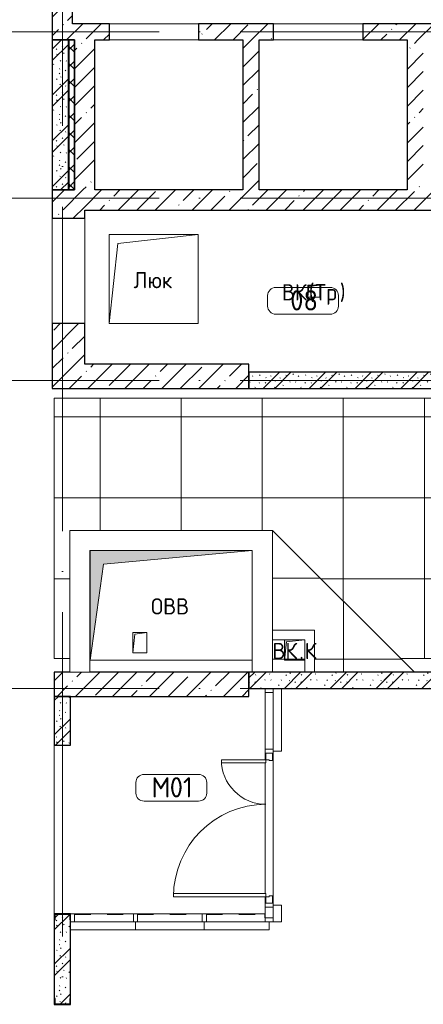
# Model space of a CAD drawing. Header units: millimetres. Extents: x -30540 to 173936, y -11730 to 122288.
# Tile 18 of 116: x -13992 to -9015, y 67753 to 79900. Entities that reach past the tile are written whole.
import ezdxf

# ---------------------------------------------------------------- set-up
doc = ezdxf.new("R2010")
doc.units = ezdxf.units.MM
for name, pattern in [('3_ Штрих_ 1 х 1 мм', [400, 200, -200]), ('ADSK_Линия сетки', [5000, 4000, -500, 0, -500]), ('ADSK_Штриховая_ш3 п1_5', [900, 600, -300])]:
    doc.linetypes.add(name, pattern=pattern)
for name, color, linetype, lineweight in [('A-____-NOTE-TEXT', 7, 'Continuous', 18), ('A-AREA-____-IDEN', 7, 'Continuous', 9), ('A-DOOR-____-MCUT', 7, 'Continuous', 9), ('A-DOOR-____-OTLN', 7, 'Continuous', 18), ('A-DOOR-FRAM-MCUT', 7, 'Continuous', 9), ('A-DOOR-OPNG-OTLN', 7, 'Continuous', 18), ('A-FLOR-____-OTLN', 7, 'Continuous', 18), ('A-FLOR-____-PATT', 7, 'Continuous', 18), ('A-GENM-____-OTLN', 7, 'Continuous', 18), ('A-GLAZ-CURT-MCUT', 7, 'Continuous', 9), ('A-GLAZ-CURT-OTLN', 7, 'Continuous', 18), ('A-GLAZ-CWMG-MCUT', 7, 'Continuous', 9), ('A-GLAZ-CWMG-OTLN', 7, 'Continuous', 18), ('A-WALL-____-MCUT', 7, 'Continuous', 40), ('A-WALL-____-OTLN', 7, 'Continuous', 18), ('A-WALL-____-PATT', 7, 'Continuous', 40), ('I-WALL-____-MCUT', 7, 'Continuous', 40), ('I-WALL-____-OTLN', 7, 'Continuous', 18), ('M-EQPM-____-OTLN', 7, 'Continuous', 18), ('S-COLS-____-MCUT', 7, 'Continuous', 40), ('S-COLS-____-OTLN', 7, 'Continuous', 18), ('S-GRID-____-OTLN', 7, 'Continuous', 9)]:
    doc.layers.add(name, color=color, linetype=linetype, lineweight=lineweight)
doc.layers.add('A-AREA-____-OTLN', color=4, linetype='ADSK_Штриховая_ш3 п1_5', lineweight=40, true_color=0x00ffff)
doc.styles.add('GOST Common', font='GOST_Common.ttf', dxfattribs={"height": 200})
doc.styles.add('GOST Common_4', font='GOST_Common.ttf', dxfattribs={"height": 250})
pattern_1 = [(135, (300.56, 377.28), (-565.6854, 6e-14), [10, -790]), (135, (349.8, 474.73), (-565.6854, 6e-14), [10, -790]), (135, (423.93, 473.06), (-565.6854, 6e-14), [10, -790]), (135, (229.92, 447.9), (-565.6854, 6e-14), [10, -790]), (135, (155.08, 447.9), (-565.6854, 6e-14), [10, -790]), (135, (114.9, 369.03), (-565.6854, 6e-14), [10, -790]), (135, (132.43, 285.8), (-565.6854, 6e-14), [10, -790]), (135, (214.66, 322), (-565.6854, 6e-14), [10, -790]), (135, (198.16, 261.88), (-565.6854, 6e-14), [10, -790]), (135, (45.2, 272.9), (-565.6854, 6e-14), [10, -790]), (135, (42.32, 336.16), (-565.6854, 6e-14), [10, -790]), (135, (92.26, 192.24), (-565.6854, 6e-14), [10, -790]), (135, (7.07, 149.2), (-565.6854, 6e-14), [10, -790]), (135, (80.6, 95.1), (-565.6854, 6e-14), [10, -790]), (135, (79.53, 36.94), (-565.6854, 6e-14), [10, -790]), (135, (153.87, 74.56), (-565.6854, 6e-14), [10, -790]), (135, (228.35, 124.8), (-565.6854, 6e-14), [10, -790]), (135, (279.75, 180.4), (-565.6854, 6e-14), [10, -790]), (135, (282.9, 31.63), (-565.6854, 6e-14), [10, -790]), (135, (377.38, 53.45), (-565.6854, 6e-14), [10, -790]), (135, (352.28, 102.7), (-565.6854, 6e-14), [10, -790]), (135, (354.05, 0), (-565.6854, 6e-14), [10, -790]), (135, (553.23, 16.45), (-565.6854, 6e-14), [10, -790]), (135, (542.38, 63.45), (-565.6854, 6e-14), [10, -790]), (135, (536.58, 239.3), (-565.6854, 6e-14), [10, -790]), (135, (475.85, 203.9), (-565.6854, 6e-14), [10, -790]), (135, (475.85, 316.54), (-565.6854, 6e-14), [10, -790]), (135, (520.8, 408.7), (-565.6854, 6e-14), [10, -790]), (135, (551.1, 470.8), (-565.6854, 6e-14), [10, -790]), (135, (235.25, 537.93), (-565.6854, 6e-14), [10, -790]), (135, (407.25, 547.65), (-565.6854, 6e-14), [10, -790]), (135, (94.5, 558.6), (-565.6854, 6e-14), [10, -790]), (135, (46.4, 532.3), (-565.6854, 6e-14), [10, -790]), (135, (85.56, 465.04), (-565.6854, 6e-14), [10, -790]), (135, (355.53, 181.14), (-565.6854, 6e-14), [10, -790]), (135, (362.23, 243.6), (-565.6854, 6e-14), [10, -790]), (135, (413.45, 344.1), (-565.6854, 6e-14), [10, -790]), (135, (286.3, 273.25), (-565.6854, 6e-14), [10, -790]), (135, (423.02, 263.72), (-565.6854, 6e-14), [10, -790]), (135, (162.94, 190.2), (-565.6854, 6e-14), [10, -790]), (135, (470.25, 120.93), (-565.6854, 6e-14), [10, -790]), (135, (484.48, 9.78), (-565.6854, 6e-14), [10, -790]), (45, (0, 212.13), (-565.6854, 0), []), (45, (212.13, 0), (-565.6854, 0), []), (45, (353.55, 0), (-565.6854, 0), []), (45, (0, 353.55), (-565.6854, 0), [])]
pattern_2 = [(45, (0, 0), (-228.0985, 228.0985), []), (45, (228.1, 0), (-228.0985, 228.0985), [403.225, -80.645, 6.706, -73.939])]

# ---------------------------------------------------------------- blocks, each defined once
blk = doc.blocks.new('Системная панель - Сплошная-5021153-01 ЭМ')
at = {"layer": 'A-GLAZ-CURT-MCUT', "color": 254, "lineweight": 15, "true_color": 0xcccccc}
for p, q in [((400, -50), (-400, -50)), ((-400, -50), (-400, -150)), ((400, -150), (400, -50)), ((-400, -150), (400, -150))]:
    blk.add_line(p, q, dxfattribs=at)
blk = doc.blocks.new('Системная панель - Сплошная-5021154-01 ЭМ')
at = {"layer": 'A-GLAZ-CURT-MCUT', "color": 254, "lineweight": 15, "true_color": 0xcccccc}
for p, q in [((425, -50), (-425, -50)), ((-425, -50), (-425, -150)), ((425, -150), (425, -50)), ((-425, -150), (425, -150))]:
    blk.add_line(p, q, dxfattribs=at)
blk = doc.blocks.new('Системная панель - Сплошная-5021155-01 ЭМ')
at = {"layer": 'A-GLAZ-CURT-MCUT', "color": 254, "lineweight": 15, "true_color": 0xcccccc}
for p, q in [((102.5, -50), (-102.5, -50)), ((-102.5, -50), (-102.5, -150)), ((102.5, -150), (102.5, -50)), ((-102.5, -150), (102.5, -150))]:
    blk.add_line(p, q, dxfattribs=at)
blk = doc.blocks.new('АР_Дверь_Панель двупольная - АР_Дверь_Панель двупольная-3917757-01 ЭМ')
at = {"layer": 'A-DOOR-____-MCUT', "color": 254, "lineweight": 15, "true_color": 0xcccccc}
for p, q in [((-805, -40), (-845, -40)), ((-845, -40), (-845, -590)), ((-805, -590), (-805, -40)), ((805, -40), (845, -40)), ((805, -1180), (805, -40)), ((845, -40), (845, -1180)), ((-845, -590), (-805, -590)), ((845, -1180), (805, -1180))]:
    blk.add_line(p, q, dxfattribs=at)
at = {"layer": 'A-DOOR-____-OTLN', "color": 254, "lineweight": 13, "true_color": 0xcccccc}
for centre, radius, start, end in [((-845, -40), 550, 270, 360), ((845, -40), 1140, 180, 270)]:
    blk.add_arc(centre, radius, start, end, dxfattribs=at)
at = {"layer": 'A-DOOR-FRAM-MCUT', "color": 254, "lineweight": 15, "true_color": 0xcccccc}
for p, q in [((-925, 40), (-925, -40)), ((-835, 40), (-925, 40)), ((-845, -40), (-845, 0)), ((-845, 0), (-835, 0)), ((-835, 0), (-835, 40)), ((835, 40), (925, 40)), ((835, 0), (835, 40)), ((925, 40), (925, -40)), ((-925, -40), (-845, -40)), ((845, 0), (835, 0)), ((845, -40), (845, 0)), ((925, -40), (845, -40))]:
    blk.add_line(p, q, dxfattribs=at)
blk = doc.blocks.new('Системная панель - Сплошная-5021156-01 ЭМ')
at = {"layer": 'A-GLAZ-CURT-MCUT', "color": 254, "lineweight": 15, "true_color": 0xcccccc}
for p, q in [((387.5, -50), (-387.5, -50)), ((-387.5, -50), (-387.5, -150)), ((387.5, -150), (387.5, -50)), ((-387.5, -150), (387.5, -150))]:
    blk.add_line(p, q, dxfattribs=at)
blk = doc.blocks.new('КР-Проем - Настраиваемый-3480825-01 ЭМ')
at = {"layer": 'A-DOOR-OPNG-OTLN', "color": 254, "lineweight": 13, "true_color": 0xcccccc}
for p, q in [((-650, 200), (650, 200)), ((-650, -200), (650, -200))]:
    blk.add_line(p, q, dxfattribs=at)
blk = doc.blocks.new('КР-Проем - Настраиваемый-3906350-01 ЭМ')
at = {"layer": 'A-DOOR-OPNG-OTLN', "color": 254, "lineweight": 13, "true_color": 0xcccccc}
for p, q in [((-550, 100), (550, 100)), ((-550, -100), (550, -100))]:
    blk.add_line(p, q, dxfattribs=at)
blk = doc.blocks.new('Прямоугольный импост - 100х50-3917860-01 ЭМ')
at = {"layer": 'A-GLAZ-CWMG-MCUT', "color": 254, "lineweight": 15, "true_color": 0xcccccc}
for p, q in [((0, 50), (-50, 50)), ((-50, 50), (-50, -50)), ((0, 26), (0, 50)), ((-50, -50), (0, -50))]:
    blk.add_line(p, q, dxfattribs=at)
blk = doc.blocks.new('Прямоугольный импост - 100х50-3917854-01 ЭМ')
at = {"layer": 'A-GLAZ-CWMG-MCUT', "color": 254, "lineweight": 15, "true_color": 0xcccccc}
for p, q in [((-50, 50), (0, 50)), ((-50, -50), (-50, 50)), ((0, 50), (0, -50)), ((0, -50), (-50, -50))]:
    blk.add_line(p, q, dxfattribs=at)
blk = doc.blocks.new('Прямоугольный импост - 100х50-3917745-01 ЭМ')
at = {"layer": 'A-GLAZ-CWMG-MCUT', "color": 254, "lineweight": 15, "true_color": 0xcccccc}
for p, q in [((-25, 50), (25, 50)), ((-25, 40), (-25, 50)), ((25, 50), (25, -50)), ((-25, -50), (-25, -40)), ((25, -50), (-25, -50))]:
    blk.add_line(p, q, dxfattribs=at)
blk = doc.blocks.new('Прямоугольный импост - 100х50-V14-01 ЭМ')
at = {"layer": 'A-GLAZ-CWMG-MCUT', "color": 254, "lineweight": 15, "true_color": 0xcccccc}
for p, q in [((-25, 50), (25, 50)), ((-25, -50), (-25, 50)), ((25, 50), (25, 40)), ((25, -50), (-25, -50)), ((25, -40), (25, -50))]:
    blk.add_line(p, q, dxfattribs=at)
blk = doc.blocks.new('Прямоугольный импост - 100х50-3917736-01 ЭМ')
at = {"layer": 'A-GLAZ-CWMG-MCUT', "color": 254, "lineweight": 15, "true_color": 0xcccccc}
for p, q in [((-25, 50), (25, 50)), ((-25, -50), (-25, 50)), ((25, 50), (25, -50)), ((25, -50), (-25, -50))]:
    blk.add_line(p, q, dxfattribs=at)
blk = doc.blocks.new('Прямоугольный импост - 100х50-3917858-01 ЭМ')
at = {"layer": 'A-GLAZ-CWMG-MCUT', "color": 254, "lineweight": 15, "true_color": 0xcccccc}
for p, q in [((0, 50), (-50, 50)), ((-50, 50), (-50, -50)), ((0, -50), (0, 50)), ((-50, -50), (0, -50))]:
    blk.add_line(p, q, dxfattribs=at)
blk = doc.blocks.new('АР_Фахверк_ _Швеллер полки параллельные_ - 20П-5006330-01 ЭМ')
at = {"layer": 'S-COLS-____-OTLN', "lineweight": 13, "true_color": 0xcccccc}
blk.add_hatch(color=254, dxfattribs=at).paths.add_polyline_path([(-23, 100), (-23, -100), (53, -100), (53, -91), (-17.8, -91), (-17.8, 91), (53, 91), (53, 100)])
at = {"layer": 'S-COLS-____-MCUT', "color": 254, "lineweight": 30, "true_color": 0xcccccc}
for p, q in [((53, 100), (-23, 100)), ((-23, 100), (-23, -100)), ((-17.8, -91), (-17.8, 91)), ((-17.8, 91), (53, 91)), ((53, 91), (53, 100)), ((-23, -100), (53, -100)), ((53, -91), (-17.8, -91)), ((53, -100), (53, -91))]:
    blk.add_line(p, q, dxfattribs=at)
blk = doc.blocks.new('АР_Канал вертикальный прямоугольный - ВК_Тр_-5078187-01 ЭМ')
at = {"layer": 'M-EQPM-____-OTLN', "lineweight": 13, "true_color": 0xe2e2e2}
blk.add_hatch(color=254, dxfattribs=at).paths.add_polyline_path([(-75, -75), (-60, 60), (75, 75), (-75, 75)])
at = {"layer": 'M-EQPM-____-OTLN', "color": 253, "lineweight": 13, "true_color": 0xaaaaaa}
for p, q in [((75, 75), (-75, 75)), ((-75, 75), (-75, -75)), ((75, 75), (-75, 75)), ((-75, 75), (-75, -75)), ((-75, -75), (-75, 75)), ((-75, 75), (75, 75)), ((-75, -75), (-60, 60)), ((-75, -75), (-60, 60)), ((-60, 60), (75, 75)), ((-60, 60), (75, 75)), ((75, -75), (75, 75)), ((75, 75), (75, -75)), ((-75, -75), (75, -75)), ((75, -75), (-75, -75))]:
    blk.add_line(p, q, dxfattribs=at)
blk = doc.blocks.new('АР_Канал вертикальный прямоугольный - ОВВ-5652184-01 ЭМ')
at = {"layer": 'M-EQPM-____-OTLN', "lineweight": 13, "true_color": 0xe2e2e2}
blk.add_hatch(color=254, dxfattribs=at).paths.add_polyline_path([(-1000, -675), (-832.5, 507.5), (1000, 675), (-1000, 675)])
at = {"layer": 'M-EQPM-____-OTLN', "color": 253, "lineweight": 13, "true_color": 0xaaaaaa}
for p, q in [((1000, 675), (-1000, 675)), ((-1000, 675), (-1000, -675)), ((1000, 675), (-1000, 675)), ((-1000, 675), (-1000, -675)), ((-1000, -675), (-1000, 675)), ((-1000, 675), (1000, 675)), ((-832.5, 507.5), (1000, 675)), ((-832.5, 507.5), (1000, 675)), ((1000, -675), (1000, 675)), ((1000, 675), (1000, -675)), ((-1000, -675), (-832.5, 507.5)), ((-1000, -675), (-832.5, 507.5)), ((-1000, -675), (1000, -675)), ((1000, -675), (-1000, -675))]:
    blk.add_line(p, q, dxfattribs=at)
blk = doc.blocks.new('АР_Канал вертикальный прямоугольный - Люк технический-5078295-01 ЭМ')
at = {"layer": 'A-GENM-____-OTLN', "color": 253, "lineweight": 13, "true_color": 0xaaaaaa}
for p, q in [((-550, -550), (-550, 550)), ((-550, 550), (550, 550))]:
    blk.add_line(p, q, dxfattribs=at)
at = {"layer": 'M-EQPM-____-OTLN', "color": 253, "lineweight": 13, "true_color": 0xaaaaaa}
for p, q in [((-550, -550), (-550, 550)), ((-550, 550), (550, 550)), ((-440, 440), (550, 550)), ((550, 550), (550, -550)), ((-550, -550), (-440, 440)), ((550, -550), (-550, -550))]:
    blk.add_line(p, q, dxfattribs=at)
blk = doc.blocks.new('АР_Канал вертикальный прямоугольный - ВК_К-7619496-01 ЭМ')
at = {"layer": 'M-EQPM-____-OTLN', "color": 253, "lineweight": 13, "true_color": 0xaaaaaa}
for p, q in [((-85, -125), (-85, 125)), ((-85, 125), (85, 125)), ((-64, 104), (85, 125)), ((85, 125), (85, -125)), ((-85, -125), (-64, 104)), ((85, -125), (-85, -125))]:
    blk.add_line(p, q, dxfattribs=at)
blk = doc.blocks.new('АР_Канал вертикальный прямоугольный - ВК_К-5680605-01 ЭМ')
at = {"layer": 'M-EQPM-____-OTLN', "lineweight": 13, "true_color": 0xe2e2e2}
blk.add_hatch(color=254, dxfattribs=at).paths.add_polyline_path([(-125, -125), (-100, 100), (125, 125), (-125, 125)])
at = {"layer": 'M-EQPM-____-OTLN', "color": 253, "lineweight": 13, "true_color": 0xaaaaaa}
for p, q in [((125, 125), (-125, 125)), ((-125, 125), (-125, -125)), ((125, 125), (-125, 125)), ((-125, 125), (-125, -125)), ((-125, -125), (-125, 125)), ((-125, 125), (125, 125)), ((-100, 100), (125, 125)), ((-100, 100), (125, 125)), ((125, -125), (125, 125)), ((125, 125), (125, -125)), ((-125, -125), (-100, 100)), ((-125, -125), (-100, 100)), ((-125, -125), (125, -125)), ((125, -125), (-125, -125))]:
    blk.add_line(p, q, dxfattribs=at)
blk = doc.blocks.new('Наметкина 10_РД_АР_К1_отсоединено_rvt-1-01 ЭМ')
at = {"layer": 'A-FLOR-____-PATT', "lineweight": 5, "true_color": 0xe4e4e4}
h = blk.add_hatch(dxfattribs=at)
h.set_pattern_fill('FP_26', color=254, style=0, pattern_type=2)
h.set_pattern_definition([(0, (-3, 0), (0, 1000), []), (90, (-3, 0), (-999.878, 6e-14), [])])
h.paths.add_polyline_path([(-7265, 72018), (-5883, 72018), (-5883, 73600), (-7515, 73600), (-7515, 74840), (-8425, 74840), (-8425, 75232), (-13565, 75232), (-13565, 72018), (-13375, 72018), (-13375, 73600), (-10875, 73600), (-9293, 72018), (-7515, 72018)])
h = blk.add_hatch(dxfattribs=at)
h.set_pattern_fill('FP_25', color=254, style=0, pattern_type=2)
h.set_pattern_definition([(0, (0.2, 16.7), (-0.003, 999.889), []), (90, (0.2, 16.7), (-1000, 0.003), [])])
h.paths.add_polyline_path([(-10355, 71850), (-9125, 71850), (-10875, 73600), (-10875, 72370), (-10355, 72370), (-10355, 72250)])
h.paths.add_polyline_path([(-10700, 71850), (-10475, 71850), (-10475, 72250), (-10700, 72225), (-10725, 72000), (-10725, 72250), (-10875, 72250), (-10875, 71850), (-10725, 71850)])
at = {"layer": 'A-WALL-____-PATT', "lineweight": 5, "true_color": 0xcccccc}
h = blk.add_hatch(dxfattribs=at)
h.set_pattern_fill('FP_5', color=254, style=0, pattern_type=2)
h.set_pattern_definition(pattern_2)
h.paths.add_polyline_path([(-13340, 79850), (-13340, 82700), (-13590, 82700), (-13590, 79850)])
h = blk.add_hatch(dxfattribs=at)
h.set_pattern_fill('FP_5', color=254, style=0, pattern_type=2)
h.set_pattern_definition(pattern_2)
h.paths.add_polyline_path([(-6810, 79650), (-6810, 79850), (-7735, 79850), (-7735, 79650), (-6990, 79650)])
h.paths.add_polyline_path([(-5710, 79650), (-4915, 79650), (-4915, 79850), (-5710, 79850)])
h.paths.add_polyline_path([(-9215, 79650), (-8835, 79650), (-8835, 79850), (-9760, 79850), (-9760, 79650)])
h.paths.add_polyline_path([(-11785, 79650), (-10860, 79650), (-10860, 79850), (-11785, 79850)])
h.paths.add_polyline_path([(-13590, 79650), (-12885, 79650), (-12885, 79850), (-13590, 79850)])
h = blk.add_hatch(dxfattribs=at)
h.set_pattern_fill('FP_1', color=254, style=0, pattern_type=2)
h.set_pattern_definition(pattern_1)
h.paths.add_polyline_path([(-13390, 77800), (-13390, 79650), (-13590, 79650), (-13590, 77800)])
h = blk.add_hatch(dxfattribs=at)
h.set_pattern_fill('FP_4', color=254, style=0, pattern_type=2)
h.set_pattern_definition([(45, (0, 0), (-106.06602, 106.06602), []), (135, (0, 0), (-106.06602, -106.06602), [])])
h.paths.add_polyline_path([(-13315, 77800), (-13315, 79650), (-13385, 79650), (-13385, 77800)])
h = blk.add_hatch(dxfattribs=at)
h.set_pattern_fill('FP_5', color=254, style=0, pattern_type=2)
h.set_pattern_definition(pattern_2)
h.paths.add_polyline_path([(-13190, 77800), (-13065, 77800), (-13065, 79650), (-13315, 79650), (-13315, 77800)])
h = blk.add_hatch(dxfattribs=at)
h.set_pattern_fill('FP_5', color=254, style=0, pattern_type=2)
h.set_pattern_definition(pattern_2)
h.paths.add_polyline_path([(-11040, 77800), (-11040, 79650), (-11240, 79650), (-11240, 77800)])
h = blk.add_hatch(dxfattribs=at)
h.set_pattern_fill('FP_5', color=254, style=0, pattern_type=2)
h.set_pattern_definition(pattern_2)
h.paths.add_polyline_path([(-9015, 77800), (-9015, 79650), (-9215, 79650), (-9215, 77800)])
h = blk.add_hatch(dxfattribs=at)
h.set_pattern_fill('FP_5', color=254, style=0, pattern_type=2)
h.set_pattern_definition(pattern_2)
h.paths.add_polyline_path([(-13190, 75350), (-13190, 76150), (-13590, 76150), (-13590, 75350)])
h.paths.add_polyline_path([(-13590, 77450), (-13190, 77450), (-13190, 77800), (-13590, 77800)])
h = blk.add_hatch(dxfattribs=at)
h.set_pattern_fill('FP_5', color=254, style=0, pattern_type=2)
h.set_pattern_definition(pattern_2)
h.paths.add_polyline_path([(-4915, 77550), (-4915, 77800), (-13190, 77800), (-13190, 77550), (-6535, 77550)])
h = blk.add_hatch(dxfattribs=at)
h.set_pattern_fill('FP_5', color=254, style=0, pattern_type=2)
h.set_pattern_definition(pattern_2)
h.paths.add_polyline_path([(-11165, 75350), (-11165, 75650), (-13190, 75650), (-13190, 75350), (-12178, 75350)])
h = blk.add_hatch(dxfattribs=at)
h.set_pattern_fill('FP_1', color=254, style=0, pattern_type=2)
h.set_pattern_definition(pattern_1)
h.paths.add_polyline_path([(-7515, 75350), (-7365, 75350), (-7365, 75550), (-11165, 75550), (-11165, 75350), (-8098, 75350)])
h = blk.add_hatch(dxfattribs=at)
h.set_pattern_fill('FP_1', color=254, style=0, pattern_type=2)
h.set_pattern_definition(pattern_1)
h.paths.add_polyline_path([(-6265, 71650), (-6265, 71850), (-11165, 71850), (-11165, 71650), (-8098, 71650)])
h = blk.add_hatch(dxfattribs=at)
h.set_pattern_fill('FP_1', color=254, style=0, pattern_type=2)
h.set_pattern_definition(pattern_1)
h.paths.add_polyline_path([(-13365, 70950), (-13365, 71550), (-13565, 71550), (-13565, 70950)])
h = blk.add_hatch(dxfattribs=at)
h.set_pattern_fill('FP_1', color=254, style=0, pattern_type=2)
h.set_pattern_definition(pattern_1)
h.paths.add_polyline_path([(-13374, 67755), (-13374, 67826), (-13365, 67826), (-13365, 68794), (-13374, 68794), (-13374, 68865), (-13556, 68865), (-13556, 68794), (-13565, 68794), (-13565, 67826), (-13556, 67826), (-13556, 67755)])
at = {"layer": 'S-COLS-____-OTLN', "lineweight": 5, "true_color": 0xcccccc}
h = blk.add_hatch(dxfattribs=at)
h.set_pattern_fill('FP_5', color=254, style=0, pattern_type=2)
h.set_pattern_definition(pattern_2)
h.paths.add_polyline_path([(-12178, 71550), (-11165, 71550), (-11165, 71850), (-13565, 71850), (-13565, 71550), (-13125, 71550)])
at = {"layer": 'A-AREA-____-OTLN', "color": 7, "linetype": '3_ Штрих_ 1 х 1 мм', "lineweight": 30, "true_color": 0xccffff}
for p, q in [((-13315, 68865), (-12590, 68865)), ((-12540, 68865), (-11740, 68865)), ((-11690, 68865), (-10990, 68865)), ((-10965, 68820), (-10965, 68870))]:
    blk.add_line(p, q, dxfattribs=at)
at = {"layer": 'A-FLOR-____-OTLN', "color": 254, "lineweight": 13, "true_color": 0xcccccc}
for p, q in [((-12885, 79850), (-11785, 79850)), ((-10860, 79850), (-9760, 79850)), ((-13590, 77450), (-13590, 76150)), ((-13190, 77450), (-13190, 76150)), ((-13190, 76150), (-13190, 77450)), ((-13565, 72018), (-13565, 75232)), ((-13565, 75232), (-8425, 75232)), ((-10875, 73600), (-9125, 71850)), ((-13375, 72018), (-13565, 72018)), ((-5883, 72018), (-9293, 72018)), ((-10965, 70900), (-10965, 71600)), ((-13565, 70950), (-13565, 68870)), ((-10965, 70770), (-10965, 70850)), ((-10865, 70850), (-10865, 69000)), ((-10965, 69120), (-10965, 70730)), ((-10965, 69000), (-10965, 69080)), ((-10965, 68870), (-10965, 68950)), ((-13315, 68870), (-12590, 68870)), ((-12540, 68870), (-11740, 68870)), ((-11690, 68870), (-10965, 68870))]:
    blk.add_line(p, q, dxfattribs=at)
at = {"layer": 'A-WALL-____-MCUT', "color": 254, "lineweight": 30, "true_color": 0xcccccc}
for p, q in [((-13590, 79850), (-13590, 79650)), ((-12885, 79850), (-13340, 79850)), ((-12885, 79650), (-12885, 79850)), ((-10860, 79850), (-11785, 79850)), ((-11785, 79850), (-11785, 79650)), ((-10860, 79650), (-10860, 79850)), ((-8835, 79850), (-9760, 79850)), ((-9760, 79850), (-9760, 79650)), ((-13590, 79650), (-13315, 79650)), ((-13390, 79650), (-13590, 79650)), ((-13590, 79650), (-13590, 77800)), ((-13390, 77800), (-13390, 79650)), ((-13315, 79650), (-13385, 79650)), ((-13385, 79650), (-13385, 77800)), ((-13315, 77800), (-13315, 79650)), ((-13065, 79650), (-12885, 79650)), ((-11785, 79650), (-11240, 79650)), ((-11240, 79650), (-11240, 77800)), ((-11040, 79650), (-10860, 79650)), ((-11040, 77800), (-11040, 79650)), ((-9760, 79650), (-9215, 79650)), ((-9215, 79650), (-9215, 77800)), ((-13315, 77800), (-13590, 77800)), ((-13590, 77800), (-13590, 77450)), ((-13590, 77800), (-13390, 77800)), ((-13385, 77800), (-13315, 77800)), ((-13190, 77450), (-13190, 77550)), ((-13590, 77450), (-13190, 77450)), ((-13190, 76150), (-13590, 76150)), ((-13590, 76150), (-13590, 75350)), ((-13190, 75650), (-13190, 76150)), ((-13590, 75350), (-13190, 75350)), ((-13365, 71550), (-13565, 71550)), ((-13565, 71550), (-13565, 70950)), ((-13365, 70950), (-13365, 71550)), ((-13565, 70950), (-13365, 70950)), ((-13565, 68794), (-13565, 67826)), ((-13365, 67826), (-13365, 68794))]:
    blk.add_line(p, q, dxfattribs=at)
at = {"layer": 'A-WALL-____-OTLN', "color": 254, "lineweight": 13, "true_color": 0xcccccc}
for p, q in [((-13375, 73600), (-10875, 73600)), ((-13375, 73600), (-13375, 73350)), ((-10875, 73350), (-10875, 73600)), ((-13375, 71850), (-13375, 73350)), ((-11125, 73350), (-13125, 73350)), ((-13125, 73350), (-13125, 71850)), ((-11125, 71850), (-11125, 73350)), ((-10875, 73350), (-10875, 71850)), ((-13375, 71850), (-13125, 71850)), ((-10875, 71850), (-11125, 71850))]:
    blk.add_line(p, q, dxfattribs=at)
at = {"layer": 'I-WALL-____-MCUT', "color": 254, "lineweight": 30, "true_color": 0xcccccc}
for p, q in [((-13590, 82700), (-13590, 79850)), ((-13340, 79850), (-13340, 82700)), ((-13315, 79650), (-13315, 77800)), ((-13065, 77800), (-13065, 79650)), ((-11240, 77800), (-13065, 77800)), ((-9215, 77800), (-11040, 77800)), ((-13190, 77550), (-4915, 77550)), ((-11165, 75650), (-13190, 75650)), ((-11165, 75350), (-11165, 75650)), ((-7365, 75550), (-11165, 75550)), ((-11165, 75550), (-11165, 75350)), ((-13190, 75350), (-11165, 75350)), ((-11165, 75350), (-7515, 75350)), ((-11125, 71850), (-11165, 71850)), ((-11165, 71850), (-11165, 71650)), ((-10875, 71850), (-11125, 71850)), ((-8365, 71850), (-10875, 71850)), ((-11165, 71650), (-8365, 71650))]:
    blk.add_line(p, q, dxfattribs=at)
at = {"layer": 'I-WALL-____-OTLN', "color": 254, "lineweight": 13, "true_color": 0xcccccc}
for p, q in [((-10875, 72370), (-10475, 72370)), ((-10355, 72370), (-10475, 72370)), ((-10355, 72370), (-10355, 71850)), ((-10475, 72250), (-10875, 72250)), ((-10475, 71850), (-10475, 72250))]:
    blk.add_line(p, q, dxfattribs=at)
at = {"layer": 'S-COLS-____-MCUT', "color": 254, "lineweight": 30, "true_color": 0xcccccc}
for p, q in [((-13375, 71850), (-13565, 71850)), ((-13565, 71850), (-13565, 71550)), ((-11165, 71850), (-13125, 71850)), ((-11165, 71550), (-11165, 71850)), ((-13565, 71550), (-11165, 71550))]:
    blk.add_line(p, q, dxfattribs=at)
at = {"layer": 'A-DOOR-____-OTLN', "color": 254, "lineweight": 13, "true_color": 0xcccccc}
for name, p, rotation in [('КР-Проем - Настраиваемый-3906350-01 ЭМ', (-12335, 79750), 180), ('КР-Проем - Настраиваемый-3906350-01 ЭМ', (-10310, 79750), 180), ('КР-Проем - Настраиваемый-3480825-01 ЭМ', (-13390, 76800), 89.99999999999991), ('АР_Дверь_Панель двупольная - АР_Дверь_Панель двупольная-3917757-01 ЭМ', (-10915, 69925), 269.9999999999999)]:
    blk.add_blockref(name, p, dxfattribs=dict(at, rotation=rotation))
at = {"layer": 'A-GLAZ-CURT-OTLN', "color": 254, "lineweight": 13, "true_color": 0xcccccc, "rotation": 89.99999999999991}
for name, p in [('Системная панель - Сплошная-5021156-01 ЭМ', (-10915, 71263)), ('Системная панель - Сплошная-5021155-01 ЭМ', (-10915, 68873))]:
    blk.add_blockref(name, p, dxfattribs=at)
at = {"layer": 'A-GLAZ-CURT-OTLN', "color": 254, "lineweight": 13, "true_color": 0xcccccc}
for name, p in [('Системная панель - Сплошная-5021153-01 ЭМ', (-12965, 68820)), ('Системная панель - Сплошная-5021154-01 ЭМ', (-12140, 68820)), ('Системная панель - Сплошная-5021153-01 ЭМ', (-11315, 68820))]:
    blk.add_blockref(name, p, dxfattribs=at)
at = {"layer": 'A-GLAZ-CWMG-OTLN', "color": 254, "lineweight": 13, "true_color": 0xcccccc, "extrusion": (0, 0, -1)}
for name, p, rotation in [('Прямоугольный импост - 100х50-3917854-01 ЭМ', (10915, 71650), 90.00000000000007), ('Прямоугольный импост - 100х50-3917745-01 ЭМ', (10915, 70875), 90.00000000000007), ('Прямоугольный импост - 100х50-V14-01 ЭМ', (10915, 68975), 90.00000000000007), ('Прямоугольный импост - 100х50-3917736-01 ЭМ', (12565, 68820), 180), ('Прямоугольный импост - 100х50-3917736-01 ЭМ', (11715, 68820), 180)]:
    blk.add_blockref(name, p, dxfattribs=dict(at, rotation=rotation))
at = {"layer": 'A-GLAZ-CWMG-OTLN', "color": 254, "lineweight": 13, "true_color": 0xcccccc}
for name, p, rotation in [('Прямоугольный импост - 100х50-3917860-01 ЭМ', (-13365, 68820), 180), ('Прямоугольный импост - 100х50-3917858-01 ЭМ', (-10915, 68770), 269.9999999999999)]:
    blk.add_blockref(name, p, dxfattribs=dict(at, rotation=rotation))
at = {"layer": 'M-EQPM-____-OTLN', "color": 253, "lineweight": 5, "true_color": 0xaaaaaa}
for name, p in [('АР_Канал вертикальный прямоугольный - Люк технический-5078295-01 ЭМ', (-12340, 76700)), ('АР_Канал вертикальный прямоугольный - ВК_Тр_-5078187-01 ЭМ', (-10365, 76550)), ('АР_Канал вертикальный прямоугольный - ОВВ-5652184-01 ЭМ', (-12124, 72675)), ('АР_Канал вертикальный прямоугольный - ВК_К-7619496-01 ЭМ', (-12510, 72215)), ('АР_Канал вертикальный прямоугольный - ВК_К-5680605-01 ЭМ', (-10600, 72125))]:
    blk.add_blockref(name, p, dxfattribs=at)
at = {"layer": 'S-COLS-____-OTLN', "color": 254, "lineweight": 13, "true_color": 0xcccccc}
for p, rotation in [((-13465, 68847), 270.0000000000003), ((-13465, 67773), 90)]:
    blk.add_blockref('АР_Фахверк_ _Швеллер полки параллельные_ - 20П-5006330-01 ЭМ', p, dxfattribs=dict(at, rotation=rotation))
at = {"layer": 'A-____-NOTE-TEXT', "color": 253, "lineweight": 5, "true_color": 0xaaaaaa, "char_height": 200, "attachment_point": 1, "style": 'GOST Common'}
for s, insert, width in [('Люк', (-12588, 76787), 609.28), ('\\fGOST Common|b0|i0|c204|p34|;(', (-10428, 76637), 96.2), ('\\fGOST Common|b0|i0|c204|p34|;)', (-10044, 76637), 96.2), ('ВК', (-10759, 76637), 400.84), ('Тр', (-10349, 76637), 368.78), ('ОВВ', (-12372, 72762), 609.28), ('ВК', (-10875, 72212), 400.84), ('\\fGOST Common|b0|i0|c204|p34|;К', (-10478, 72212), 192.4), ('\\fGOST Common|b0|i0|c204|p34|;.', (-10544, 72212), 80.17)]:
    blk.add_mtext(s, dxfattribs=dict(at, insert=insert, width=width))
blk = doc.blocks.new('Марка помещения 2 - Марка помещения 2-1605974-01 ЭМ')
at = {"layer": 'A-AREA-____-IDEN', "color": 253, "true_color": 0xaaaaaa}
for p, q in [((-1.797, 0.841), (1.569, 0.841)), ((-2.297, -0.309), (-2.297, 0.341)), ((2.069, 0.341), (2.069, -0.309)), ((1.569, -0.809), (-1.797, -0.809))]:
    blk.add_line(p, q, dxfattribs=at)
for centre, start, end in [((-1.797, 0.341), 90, 180), ((1.569, 0.341), 0, 90), ((-1.797, -0.309), 180, 270), ((1.569, -0.309), 270, 360)]:
    blk.add_arc(centre, 0.5, start, end, dxfattribs=at)

msp = doc.modelspace()

# ---------------------------------------------------------------- linework, layer by layer
at = {"layer": 'S-GRID-____-OTLN', "color": 253, "linetype": 'ADSK_Линия сетки', "true_color": 0xaaaaaa}
for p, q in [((-13464.7, 23589.3), (-13464.7, 98105.9)), ((17726.8, 79750), (-28904.3, 79750)), ((17726.8, 77700), (-28904.3, 77700)), ((17726.8, 75450), (-28904.3, 75450)), ((17726.8, 71650), (-28904.3, 71650))]:
    msp.add_line(p, q, dxfattribs=at)

# ---------------------------------------------------------------- block references
at = {"lineweight": 5}
msp.add_blockref('Наметкина 10_РД_АР_К1_отсоединено_rvt-1-01 ЭМ', (0, 0), dxfattribs=at)
at = {"layer": 'A-AREA-____-IDEN', "color": 253, "true_color": 0xaaaaaa, "xscale": 199.9999999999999, "yscale": 199.9999999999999, "zscale": 199.9999999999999}
for p in [(-10474.9, 76428.4), (-12099, 70420.9)]:
    msp.add_blockref('Марка помещения 2 - Марка помещения 2-1605974-01 ЭМ', p, dxfattribs=at)

# ---------------------------------------------------------------- texts
at = {"layer": 'A-AREA-____-IDEN', "color": 253, "true_color": 0xaaaaaa, "char_height": 250, "attachment_point": 1, "style": 'GOST Common_4'}
for s, insert, width in [('08', (-10656.4, 76562.2), 448.945), ('\\fGOST Common|b0|i0|c204|p34|;М', (-12366.5, 70554.6), 272.574), ('01', (-12141.6, 70554.6), 384.81)]:
    msp.add_mtext(s, dxfattribs=dict(at, insert=insert, width=width))

doc.saveas('drawing.dxf')
